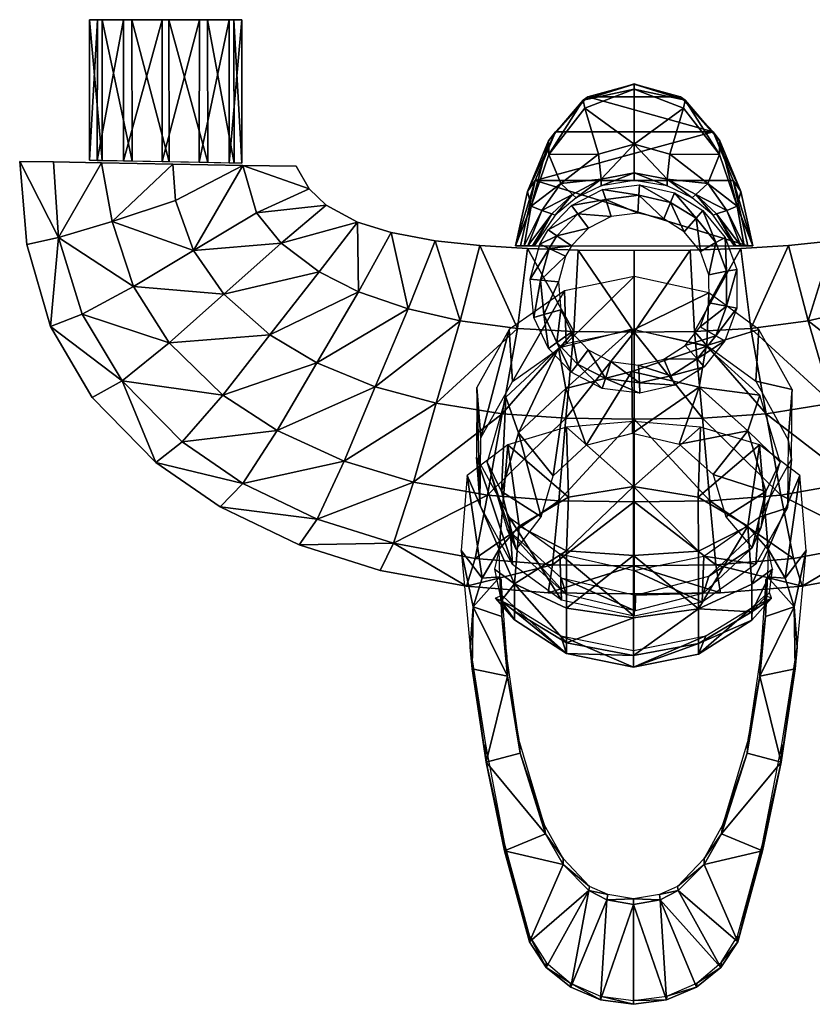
# Model space of a CAD drawing. Header units: millimetres. Extents: x -105 to 105, y -168 to 0.
# Tile 1 of 2: x -105 to 30, y -168 to 0. Entities that reach past the tile are written whole.
import ezdxf

# ---------------------------------------------------------------- set-up
doc = ezdxf.new("R2010")
doc.units = ezdxf.units.MM
doc.layers.add('CHROME01', color=252, linetype='Continuous')

msp = doc.modelspace()

# ---------------------------------------------------------------- meshes
at = {"layer": 'CHROME01'}
mesh = msp.add_polyface(dxfattribs=at)
corners = [(-87.17, 0, 10.84), (-87.19, -24.11, 10.83), (-80.57, 0, 12.99), (-80.6, -24.24, 12.99), (-91.65, 0, 5.76), (-91.67, -24.03, 5.74), (-92.99, 0, -0.57), (-92.99, -24, -0.6), (-90.84, 0, -7.17), (-90.83, -24.04, -7.19), (-85.76, 0, -11.65), (-85.74, -24.14, -11.67), (-79.43, 0, -12.99), (-79.4, -24.26, -12.99), (-72.83, 0, -10.84), (-72.81, -24.39, -10.83), (-74.24, 0, 11.65), (-74.26, -24.36, 11.67), (-85.48, -45.57, -18.06), (-89.13, -34.46, -17.62), (-75.26, -39.42, -21.19), (-78.33, -30.86, -20.88), (-79.38, -55.21, -18.57), (-70.07, -46.9, -21.59), (-94.27, -50.31, -12.49), (-98.32, -37.21, -12.01), (-87.44, -61.66, -12.96), (-99.66, -52.38), (-103.71, -38.4), (-99.14, -24.3, -12.19), (-104.92, -24.2), (-90.95, -24.45, -17.15), (-78.78, -24.67, -20.87), (-85.48, -45.57, 18.06), (-75.26, -39.42, 21.19), (-89.13, -34.46, 17.61), (-78.33, -30.86, 20.88), (-79.38, -55.21, 18.57), (-70.07, -46.9, 21.59), (-94.27, -50.31, 12.49), (-98.32, -37.21, 12.01), (-87.44, -61.66, 12.96), (-99.14, -24.3, 12.19), (-90.95, -24.45, 17.15), (-78.78, -24.67, 20.87)]
mesh.append_faces([[corners[k] for k in face] for face in [(42, 29, 30)]], dxfattribs={"vtx0": -1})
mesh.append_faces([[corners[k] for k in face] for face in [(4, 5, 0), (10, 11, 8), (24, 27, 25), (39, 33, 40), (41, 37, 39), (43, 35, 44)]], dxfattribs={"vtx0": -1, "vtx1": -1})
mesh.append_faces([[corners[k] for k in face] for face in [(18, 19, 20), (19, 21, 20), (22, 18, 23), (18, 20, 23), (25, 19, 18), (24, 18, 22), (32, 21, 19), (31, 19, 25), (33, 34, 35), (34, 36, 35), (37, 38, 33), (38, 34, 33), (33, 35, 40), (37, 33, 39), (35, 36, 44), (40, 35, 43)]], dxfattribs={"vtx0": -1, "vtx1": -1, "vtx2": -1})
mesh.append_faces([[corners[k] for k in face] for face in [(27, 24, 26), (25, 28, 30), (40, 28, 27), (44, 32, 31), (43, 31, 29)]], dxfattribs={"vtx0": -1, "vtx2": -1})
mesh.append_faces([[corners[k] for k in face] for face in [(0, 1, 2), (6, 7, 4), (8, 9, 6), (12, 13, 10), (14, 15, 12), (2, 3, 16), (29, 25, 30), (29, 31, 25), (42, 30, 40), (42, 40, 43)]], dxfattribs={"vtx1": -1})
mesh.append_faces([[corners[k] for k in face] for face in [(7, 5, 4), (13, 11, 10), (3, 17, 16), (24, 25, 18), (26, 24, 22), (27, 28, 25), (31, 32, 19), (39, 40, 27), (41, 39, 27), (30, 28, 40), (43, 44, 31), (42, 43, 29)]], dxfattribs={"vtx1": -1, "vtx2": -1})
mesh.append_faces([[corners[k] for k in face] for face in [(1, 3, 2), (5, 1, 0), (9, 7, 6), (11, 9, 8), (15, 13, 12)]], dxfattribs={"vtx2": -1})
mesh = msp.add_polyface(dxfattribs=at)
corners = [(-68.35, 0, -5.76), (-68.33, -24.48, -5.74), (-72.83, 0, -10.84), (-72.81, -24.39, -10.83), (-67.01, 0, 0.57), (-67.01, -24.5, 0.6), (-69.16, 0, 7.17), (-69.17, -24.46, 7.19), (-74.24, 0, 11.65), (-74.26, -24.36, 11.67), (-70.07, -46.9, -21.59), (-75.26, -39.42, -21.19), (-60.28, -38.18, -23.28), (-64.51, -32.97, -23.02), (-62.2, -53.82, -22.07), (-53.78, -43.07, -23.61), (-54.18, -58.58, -22.47), (-47.05, -46.45, -23.9), (-38.61, -49.4, -24.19), (-79.38, -55.21, -18.57), (-55.51, -28.87, -23.95), (-52.59, -31.66, -24.09), (-78.33, -30.86, -20.88), (-66.8, -24.88, -22.88), (-47.25, -34.57, -24.33), (-57.7, -25.04, -23.84), (-78.78, -24.67, -20.87), (-41.48, -36.36, -24.55), (-70.07, -46.9, 21.59), (-60.28, -38.18, 23.28), (-75.26, -39.42, 21.19), (-64.51, -32.97, 23.02), (-62.2, -53.82, 22.07), (-53.78, -43.07, 23.61), (-54.18, -58.58, 22.46), (-47.05, -46.45, 23.9), (-38.61, -49.4, 24.19), (-79.38, -55.21, 18.57), (-55.51, -28.87, 23.95), (-52.59, -31.66, 24.09), (-78.33, -30.86, 20.88), (-66.8, -24.88, 22.88), (-47.25, -34.57, 24.32), (-57.7, -25.04, 23.84), (-78.78, -24.67, 20.87)]
mesh.append_faces([[corners[k] for k in face] for face in [(0, 1, 2), (8, 9, 6), (38, 31, 39), (39, 29, 42), (42, 24, 39), (39, 21, 38), (38, 20, 43)]], dxfattribs={"vtx0": -1, "vtx1": -1})
mesh.append_faces([[corners[k] for k in face] for face in [(10, 11, 12), (11, 13, 12), (14, 10, 15), (10, 12, 15), (16, 14, 17), (14, 15, 17), (16, 17, 18), (19, 10, 14), (21, 12, 13), (22, 23, 11), (23, 13, 11), (24, 15, 12), (20, 13, 23), (15, 24, 17), (28, 29, 30), (29, 31, 30), (32, 33, 28), (33, 29, 28), (34, 35, 32), (35, 33, 32), (36, 35, 34), (32, 28, 37), (31, 29, 39), (40, 30, 41), (30, 31, 41), (29, 33, 42), (41, 31, 38), (33, 35, 42)]], dxfattribs={"vtx0": -1, "vtx1": -1, "vtx2": -1})
mesh.append_faces([[corners[k] for k in face] for face in [(22, 26, 23), (40, 41, 44), (41, 23, 26)]], dxfattribs={"vtx0": -1, "vtx2": -1})
mesh.append_faces([[corners[k] for k in face] for face in [(4, 5, 0), (6, 7, 4), (25, 20, 23), (43, 41, 38)]], dxfattribs={"vtx1": -1})
mesh.append_faces([[corners[k] for k in face] for face in [(5, 1, 0), (20, 21, 13), (21, 24, 12), (24, 27, 17), (27, 24, 42), (24, 21, 39), (21, 20, 38), (41, 43, 23), (44, 41, 26)]], dxfattribs={"vtx1": -1, "vtx2": -1})
mesh.append_faces([[corners[k] for k in face] for face in [(1, 3, 2), (7, 5, 4), (9, 7, 6), (20, 25, 43), (43, 25, 23)]], dxfattribs={"vtx2": -1})
mesh = msp.add_polyface(dxfattribs=at)
corners = [(-41.48, -36.36, 24.55), (-33.96, -37.75, 24.79), (-41.48, -36.36, -24.55), (-47.25, -34.57, 24.32), (-5.62, -28.35, -24.84), (-9.89, -30.44, -24.83), (-5.62, -27.24, -17.44), (-10.51, -29.87, -17.84), (-13.48, -33.37, -24.81), (-14.04, -33.15, -18.26), (-17.05, -38.58, -24.77), (-17.37, -38.63, -18.86), (-0.01, -27.49, -24.84), (0, -26.16, -17.11), (0, -21.28, -8.29), (-6.08, -22.97, -8.91), (0, -11.86, 0.1), (-8.41, -15.1, -0.12), (-14.56, -23.02, -1.07), (-12.55, -28, -9.79), (-17.6, -31.86, -2.99), (-15.79, -32.56, -10.44), (-18.76, -38.63, -5.47), (-18.18, -38.63, -12), (-16.89, -27.44, 23), (-19.4, -38.63, 23), (19.4, -38.63, 23), (-7.89, -13.2, 23), (-13.46, -19.13, 23), (13.46, -19.13, 23), (0, -10.96, 9.27), (-8.69, -13.76, 9.31), (0, -11, 23), (-14.65, -20.67, 9.27), (-18.21, -29.37, 8.97), (-20.27, -38.63, 8.16), (-9.65, -33.17, -27.23), (-7.82, -35.61, -28), (-13.21, -36.89, -27.23), (-10.72, -31.76, -24.83), (-14.68, -35.88, -24.83), (-4.85, -30.7, -27.23), (-3.93, -33.61, -28), (-5.39, -29.01, -24.83), (0.79, -29.97, -27.23), (0.64, -33.02, -28), (0.88, -28.2, -24.83)]
mesh.append_faces([[corners[k] for k in face] for face in [(0, 2, 3), (16, 14, 17), (17, 15, 18), (24, 29, 28), (30, 31, 32), (31, 33, 27), (36, 37, 38), (39, 36, 40), (41, 42, 36), (43, 41, 39), (44, 45, 41), (46, 44, 43)]], dxfattribs={"vtx0": -1, "vtx1": -1})
mesh.append_faces([[corners[k] for k in face] for face in [(5, 7, 6), (8, 9, 7), (4, 6, 13), (13, 6, 14), (6, 15, 14), (14, 15, 17), (15, 19, 18), (18, 19, 20), (19, 21, 20), (20, 21, 22), (21, 9, 23), (19, 7, 21), (7, 9, 21), (15, 6, 19), (6, 7, 19), (18, 33, 31), (18, 20, 33), (20, 34, 33), (28, 33, 34), (34, 20, 35), (34, 35, 24)]], dxfattribs={"vtx0": -1, "vtx1": -1, "vtx2": -1})
mesh.append_faces([[corners[k] for k in face] for face in [(21, 23, 22), (9, 11, 23), (33, 28, 27), (20, 22, 35)]], dxfattribs={"vtx0": -1, "vtx2": -1})
mesh.append_faces([[corners[k] for k in face] for face in [(17, 18, 31)]], dxfattribs={"vtx1": -1})
mesh.append_faces([[corners[k] for k in face] for face in [(0, 1, 2), (4, 5, 6), (5, 8, 7), (8, 10, 9), (10, 11, 9), (12, 4, 13), (27, 28, 29), (24, 28, 34), (30, 16, 31), (36, 38, 40), (42, 37, 36), (41, 36, 39), (45, 42, 41), (44, 41, 43)]], dxfattribs={"vtx1": -1, "vtx2": -1})
mesh.append_faces([[corners[k] for k in face] for face in [(24, 25, 26), (31, 27, 32), (35, 25, 24), (16, 17, 31)]], dxfattribs={"vtx2": -1})
mesh = msp.add_polyface(dxfattribs=at)
corners = [(47.25, -34.57, -24.33), (41.48, -36.36, -24.55), (41.48, -36.36, 24.55), (5.62, -28.35, -24.84), (5.62, -27.24, -17.44), (9.89, -30.44, -24.83), (10.51, -29.87, -17.84), (13.48, -33.37, -24.81), (14.04, -33.15, -18.26), (17.05, -38.58, -24.77), (17.37, -38.63, -18.86), (-0.01, -27.49, -24.84), (0, -26.16, -17.11), (0, -21.28, -8.29), (6.08, -22.97, -8.91), (0, -11.86, 0.1), (8.41, -15.1, -0.12), (14.56, -23.02, -1.07), (12.55, -28, -9.79), (17.6, -31.86, -2.99), (15.79, -32.56, -10.44), (18.76, -38.63, -5.47), (18.18, -38.63, -12), (16.89, -27.44, 23), (-16.89, -27.44, 23), (19.4, -38.63, 23), (13.46, -19.13, 23), (7.89, -13.2, 23), (-7.89, -13.2, 23), (0, -11, 23), (0, -10.96, 9.27), (8.69, -13.76, 9.31), (14.65, -20.67, 9.27), (18.21, -29.37, 8.97), (20.27, -38.63, 8.16), (6.22, -31.2, -27.23), (5.04, -34.02, -28), (0.79, -29.97, -27.23), (0.64, -33.02, -28), (6.91, -29.57, -24.83), (0.88, -28.2, -24.83), (10.57, -33.92, -27.23), (8.56, -36.21, -28), (11.74, -32.58, -24.83), (11.31, -39.59, -28), (15.51, -37.2, -24.83), (13.96, -38.08, -27.23)]
mesh.append_faces([[corners[k] for k in face] for face in [(3, 4, 5), (5, 6, 7), (7, 8, 9), (11, 12, 3), (23, 24, 25), (23, 33, 26), (30, 31, 15), (35, 36, 37), (39, 35, 40), (41, 42, 35), (43, 41, 39), (45, 46, 43)]], dxfattribs={"vtx0": -1, "vtx1": -1})
mesh.append_faces([[corners[k] for k in face] for face in [(4, 6, 5), (6, 8, 7), (12, 4, 3), (12, 13, 4), (13, 14, 4), (16, 14, 13), (17, 18, 14), (17, 19, 18), (19, 20, 18), (19, 21, 20), (20, 22, 8), (18, 20, 6), (20, 8, 6), (14, 18, 4), (18, 6, 4), (31, 32, 17), (17, 32, 19), (32, 33, 19), (33, 32, 26), (33, 34, 19), (33, 23, 34)]], dxfattribs={"vtx0": -1, "vtx1": -1, "vtx2": -1})
mesh.append_faces([[corners[k] for k in face] for face in [(8, 10, 9), (24, 23, 26)]], dxfattribs={"vtx0": -1, "vtx2": -1})
mesh.append_faces([[corners[k] for k in face] for face in [(16, 31, 17)]], dxfattribs={"vtx1": -1})
mesh.append_faces([[corners[k] for k in face] for face in [(0, 1, 2), (15, 16, 13), (16, 17, 14), (21, 22, 20), (22, 10, 8), (26, 27, 28), (30, 29, 31), (31, 27, 32), (27, 26, 32), (34, 21, 19), (36, 38, 37), (35, 37, 40), (42, 36, 35), (41, 35, 39), (44, 42, 41), (46, 41, 43)]], dxfattribs={"vtx1": -1, "vtx2": -1})
mesh.append_faces([[corners[k] for k in face] for face in [(27, 29, 28), (29, 27, 31), (23, 25, 34), (31, 16, 15)]], dxfattribs={"vtx2": -1})
mesh = msp.add_polyface(dxfattribs=at)
corners = [(-44.21, -62.69, -22.87), (-38.61, -49.4, -24.19), (-29.69, -51.44, -24.42), (-10.32, -53.28, -24.69), (-9.54, -39.35, -25.16), (0, -53.39, -24.72), (0, -39.43, -25.18), (-33.96, -37.75, -24.79), (-41.48, -36.36, -24.55), (-47.05, -46.45, -23.9), (-26.33, -38.57, -24.97), (-18.19, -39.07, -25.09), (-19.9, -52.73, -24.6), (-29.69, -51.44, 24.42), (-38.61, -49.4, 24.19), (-44.21, -62.69, 22.87), (-10.32, -53.28, 24.69), (0, -53.39, 24.72), (-9.54, -39.35, 25.16), (0, -39.43, 25.17), (-33.96, -37.75, 24.79), (-41.48, -36.36, 24.55), (-47.05, -46.45, 23.9), (-26.33, -38.57, 24.97), (-18.19, -39.07, 25.09), (-19.9, -52.73, 24.6), (-47.25, -34.57, 24.32), (-11.91, -46.28, 23.03), (-11.61, -55.3, 40.88), (0, -43.84, 24.17), (0, -52.92, 41.99), (-21.33, -52.93, 19.93), (-20.79, -61.78, 37.86), (-16.09, -38.33, -24.83), (-14.49, -39.1, -27.23), (-17.75, -44.32, -24.83), (-15.98, -44.49, -27.23), (-13.2, -55.13, -27.23), (-10.69, -53.39, -28), (-9.68, -58.81, -27.23), (-7.84, -56.37, -28), (-15.45, -50.36, -27.23), (-12.51, -49.53, -28), (-17.16, -50.84, -24.83), (-14.66, -56.14, -24.83), (-12.94, -44.78, -28), (-11.74, -40.41, -28), (-13.21, -36.89, -27.23), (-10.7, -38.62, -28), (-14.68, -35.88, -24.83), (-7.82, -35.61, -28)]
mesh.append_faces([[corners[k] for k in face] for face in [(7, 1, 8), (4, 3, 11), (27, 28, 29), (31, 32, 27), (33, 34, 35), (37, 38, 39), (41, 42, 37), (43, 41, 44), (36, 45, 41), (35, 36, 43), (34, 46, 36), (47, 48, 34), (49, 47, 33)]], dxfattribs={"vtx0": -1, "vtx1": -1})
mesh.append_faces([[corners[k] for k in face] for face in [(0, 1, 2), (3, 4, 5), (1, 9, 8), (1, 7, 2), (3, 12, 11), (2, 10, 12), (13, 14, 15), (16, 17, 18), (21, 22, 14), (14, 13, 20), (24, 25, 16), (13, 25, 23)]], dxfattribs={"vtx0": -1, "vtx1": -1, "vtx2": -1})
mesh.append_faces([[corners[k] for k in face] for face in [(17, 19, 18), (13, 23, 20), (22, 21, 26), (25, 24, 23), (19, 6, 4), (18, 4, 11), (24, 11, 10), (23, 10, 7), (20, 7, 8)]], dxfattribs={"vtx0": -1, "vtx2": -1})
mesh.append_faces([[corners[k] for k in face] for face in [(4, 6, 5), (7, 10, 2), (10, 11, 12), (20, 21, 14), (18, 24, 16), (18, 19, 4), (24, 18, 11), (23, 24, 10), (20, 23, 7), (28, 30, 29), (32, 28, 27), (34, 36, 35), (38, 40, 39), (42, 38, 37), (41, 37, 44), (45, 42, 41), (36, 41, 43), (46, 45, 36), (48, 46, 34), (47, 34, 33), (50, 48, 47)]], dxfattribs={"vtx1": -1, "vtx2": -1})
mesh = msp.add_polyface(dxfattribs=at)
corners = [(12.27, -55.82, 36.7), (-0.41, -52.85, 38.07), (-0.38, -60.08, 47.98), (29.69, -51.44, -24.42), (38.61, -49.4, -24.19), (44.21, -62.69, -22.87), (19.9, -52.73, -24.6), (33.81, -65.51, -23.19), (10.32, -53.28, -24.69), (0, -53.39, -24.72), (9.54, -39.35, -25.16), (0, -39.43, -25.18), (33.96, -37.75, -24.79), (41.48, -36.36, -24.55), (47.05, -46.45, -23.9), (26.33, -38.57, -24.97), (18.19, -39.07, -25.09), (44.21, -62.69, 22.87), (38.61, -49.4, 24.19), (29.69, -51.44, 24.42), (33.81, -65.51, 23.19), (19.9, -52.73, 24.6), (10.32, -53.28, 24.69), (9.54, -39.35, 25.16), (0, -53.39, 24.72), (0, -39.43, 25.17), (33.96, -37.75, 24.79), (41.48, -36.36, 24.55), (47.05, -46.45, 23.9), (26.33, -38.57, 24.97), (18.19, -39.07, 25.09), (12.72, -46.65, 22.86), (12.4, -55.66, 40.71), (21.29, -52.89, 19.95), (20.76, -61.74, 37.88), (0, -43.84, 24.17), (0, -52.92, 41.99), (13.92, -53.99, -27.23), (11.28, -52.47, -28), (15.78, -48.93, -27.23), (12.78, -48.38, -28), (15.46, -54.87, -24.83), (17.53, -49.26, -24.83), (10.73, -57.94, -27.23), (8.69, -55.67, -28), (13.96, -38.08, -27.23), (11.31, -39.59, -28), (10.57, -33.92, -27.23), (15.76, -42.97, -27.23), (12.77, -43.55, -28), (17.51, -42.64, -24.83), (15.51, -37.2, -24.83)]
mesh.append_faces([[corners[k] for k in face] for face in [(26, 18, 27), (23, 22, 30), (23, 10, 25), (30, 16, 23), (29, 15, 30), (26, 12, 29), (27, 13, 26), (31, 32, 33), (35, 36, 31), (37, 38, 39), (41, 37, 42), (43, 44, 37), (45, 46, 47), (48, 49, 45), (50, 48, 51), (39, 40, 48), (42, 39, 50)]], dxfattribs={"vtx0": -1, "vtx1": -1})
mesh.append_faces([[corners[k] for k in face] for face in [(3, 4, 5), (6, 3, 7), (8, 9, 10), (13, 14, 4), (4, 3, 12), (16, 6, 8), (3, 6, 15), (17, 18, 19), (20, 19, 21), (22, 23, 24), (18, 28, 27), (18, 26, 19), (22, 21, 30), (19, 29, 21)]], dxfattribs={"vtx0": -1, "vtx1": -1, "vtx2": -1})
mesh.append_faces([[corners[k] for k in face] for face in [(9, 11, 10), (3, 15, 12), (6, 16, 15)]], dxfattribs={"vtx0": -1, "vtx2": -1})
mesh.append_faces([[corners[k] for k in face] for face in [(0, 1, 2), (12, 13, 4), (10, 16, 8), (23, 25, 24), (26, 29, 19), (29, 30, 21), (10, 11, 25), (16, 10, 23), (15, 16, 30), (12, 15, 29), (13, 12, 26), (32, 34, 33), (36, 32, 31), (38, 40, 39), (37, 39, 42), (44, 38, 37), (43, 37, 41), (49, 46, 45), (48, 45, 51), (40, 49, 48), (39, 48, 50)]], dxfattribs={"vtx1": -1, "vtx2": -1})
mesh = msp.add_polyface(dxfattribs=at)
corners = [(-44.21, -62.69, -22.87), (-54.18, -58.58, -22.47), (-38.61, -49.4, -24.19), (-33.81, -65.51, -23.19), (-29.69, -51.44, -24.42), (-19.9, -52.73, -24.6), (-70.21, -64.1, -19.16), (-79.38, -55.21, -18.57), (-62.2, -53.82, -22.07), (-60.94, -70.17, -19.63), (-49.51, -75.39, -20.1), (-37.69, -78.96, -20.48), (-25.02, -81.22, -20.78), (-22.54, -67.31, -23.44), (-77.19, -72.09, -13.46), (-87.44, -61.66, -12.96), (-66.84, -79.2, -13.84), (-54.14, -85.28, -14.21), (-41.09, -89.41, -14.5), (-92.53, -64.51), (-99.66, -52.38), (-81.7, -75.65), (-70.71, -83.22), (-44.21, -62.69, 22.87), (-38.61, -49.4, 24.19), (-54.18, -58.58, 22.46), (-33.81, -65.51, 23.19), (-29.69, -51.44, 24.42), (-19.9, -52.73, 24.6), (-70.21, -64.1, 19.16), (-62.2, -53.82, 22.07), (-79.38, -55.21, 18.57), (-60.94, -70.17, 19.63), (-49.51, -75.39, 20.1), (-37.69, -78.96, 20.48), (-25.02, -81.22, 20.78), (-22.54, -67.31, 23.44), (-77.19, -72.09, 13.46), (-87.44, -61.66, 12.96), (-66.84, -79.2, 13.84), (-54.14, -85.28, 14.21), (-41.09, -89.41, 14.5), (-26.95, -74.72, 9.77), (-26.28, -83.02, 27.95), (-26.87, -62.84, 15.31)]
mesh.append_faces([[corners[k] for k in face] for face in [(14, 21, 15), (37, 29, 38), (39, 32, 37), (40, 33, 39), (41, 34, 40), (19, 38, 20), (22, 39, 21), (42, 43, 44)]], dxfattribs={"vtx0": -1, "vtx1": -1})
mesh.append_faces([[corners[k] for k in face] for face in [(0, 1, 2), (3, 0, 4), (3, 4, 5), (6, 7, 8), (9, 6, 1), (6, 8, 1), (10, 9, 0), (9, 1, 0), (11, 10, 3), (10, 0, 3), (12, 11, 13), (11, 3, 13), (15, 7, 6), (14, 6, 9), (16, 9, 10), (17, 10, 11), (18, 11, 12), (23, 24, 25), (26, 27, 23), (28, 27, 26), (29, 30, 31), (32, 25, 29), (25, 30, 29), (33, 23, 32), (23, 25, 32), (34, 26, 33), (26, 23, 33), (35, 36, 34), (36, 26, 34), (29, 31, 38), (32, 29, 37), (33, 32, 39), (34, 33, 40), (35, 34, 41)]], dxfattribs={"vtx0": -1, "vtx1": -1, "vtx2": -1})
mesh.append_faces([[corners[k] for k in face] for face in [(21, 14, 16), (22, 16, 17), (38, 19, 21)]], dxfattribs={"vtx0": -1, "vtx2": -1})
mesh.append_faces([[corners[k] for k in face] for face in [(14, 15, 6), (16, 14, 9), (17, 16, 10), (18, 17, 11), (19, 20, 15), (21, 19, 15), (22, 21, 16), (37, 38, 21), (39, 37, 21), (40, 39, 22)]], dxfattribs={"vtx1": -1, "vtx2": -1})
mesh = msp.add_polyface(dxfattribs=at)
corners = [(44.21, -62.69, -22.87), (38.61, -49.4, -24.19), (54.18, -58.58, -22.47), (33.81, -65.51, -23.19), (29.69, -51.44, -24.42), (22.54, -67.31, -23.44), (19.9, -52.73, -24.6), (70.21, -64.1, -19.16), (62.2, -53.82, -22.07), (79.38, -55.21, -18.57), (60.94, -70.17, -19.63), (49.51, -75.39, -20.1), (37.69, -78.96, -20.48), (25.02, -81.22, -20.78), (77.19, -72.09, -13.46), (87.44, -61.66, -12.96), (66.84, -79.2, -13.84), (54.14, -85.28, -14.21), (41.09, -89.41, -14.5), (92.53, -64.51), (99.66, -52.38), (81.7, -75.65), (70.71, -83.22), (44.21, -62.69, 22.87), (54.18, -58.58, 22.46), (38.61, -49.4, 24.19), (33.81, -65.51, 23.19), (29.69, -51.44, 24.42), (22.54, -67.31, 23.44), (19.9, -52.73, 24.6), (70.21, -64.1, 19.16), (79.38, -55.21, 18.57), (62.2, -53.82, 22.07), (60.94, -70.17, 19.63), (49.51, -75.39, 20.1), (37.69, -78.96, 20.48), (25.02, -81.22, 20.78), (77.19, -72.09, 13.46), (87.44, -61.66, 12.96), (66.84, -79.2, 13.84), (54.14, -85.28, 14.21), (41.09, -89.41, 14.5), (26.95, -63.17, 15.16), (26.28, -71.76, 33.2), (26.87, -75.05, 9.62), (26.19, -83.34, 27.8)]
mesh.append_faces([[corners[k] for k in face] for face in [(14, 7, 15), (16, 10, 14), (17, 11, 16), (18, 12, 17), (19, 15, 20), (22, 16, 21), (37, 21, 38), (42, 43, 44)]], dxfattribs={"vtx0": -1, "vtx1": -1})
mesh.append_faces([[corners[k] for k in face] for face in [(0, 1, 2), (3, 4, 0), (5, 6, 3), (7, 8, 9), (10, 2, 7), (2, 8, 7), (11, 0, 10), (0, 2, 10), (12, 3, 11), (3, 0, 11), (13, 5, 12), (5, 3, 12), (7, 9, 15), (10, 7, 14), (11, 10, 16), (12, 11, 17), (13, 12, 18), (23, 24, 25), (26, 23, 27), (28, 26, 29), (30, 31, 32), (33, 30, 24), (30, 32, 24), (34, 33, 23), (33, 24, 23), (35, 34, 26), (34, 23, 26), (36, 35, 28), (35, 26, 28), (38, 31, 30), (37, 30, 33), (39, 33, 34), (40, 34, 35), (41, 35, 36)]], dxfattribs={"vtx0": -1, "vtx1": -1, "vtx2": -1})
mesh.append_faces([[corners[k] for k in face] for face in [(15, 19, 21), (21, 37, 39), (22, 39, 40)]], dxfattribs={"vtx0": -1, "vtx2": -1})
mesh.append_faces([[corners[k] for k in face] for face in [(14, 15, 21), (16, 14, 21), (17, 16, 22), (37, 38, 30), (39, 37, 33), (40, 39, 34), (41, 40, 35), (19, 20, 38), (21, 19, 38), (22, 21, 39), (43, 45, 44)]], dxfattribs={"vtx1": -1, "vtx2": -1})
mesh = msp.add_polyface(dxfattribs=at)
corners = [(-22.67, -80.58, 38.55), (-25.1, -75.56, 27.63), (-20.17, -90.49, 32.01), (-21.68, -87.02, 22.36), (-19.78, -70.54, 43.16), (-21.9, -64.44, 32.74), (-11.7, -62.99, 46.64), (-12.94, -56.08, 36.59), (-0.38, -60.08, 47.98), (-0.41, -52.85, 38.07), (-13.84, -77.91, 51.2), (-15.86, -84.92, 47.97), (-8.2, -72.64, 53.62), (-0.29, -70.6, 54.56), (-11.2, -81.53, 58.71), (-11.56, -90.71, 56.8), (-0.12, -79.74, 60.84), (-11.54, -69.61, 56.05), (-0.12, -68.63, 58.12), (-19.64, -86.5, 52.82), (-21.6, -72.6, 49.75), (-23.07, -90.43, 47.73), (-28.51, -77.84, 38.72), (-22.54, -67.31, -23.44), (-33.81, -65.51, -23.19), (-19.9, -52.73, -24.6), (-11.65, -68.07, -23.58), (-10.32, -53.28, -24.69), (0, -68.23, -23.63), (0, -53.39, -24.72), (-12.89, -82.18, -20.95), (-25.02, -81.22, -20.78), (0, -82.37, -21.01), (-27.18, -92.01, -14.72), (-22.54, -67.31, 23.44), (-19.9, -52.73, 24.6), (-33.81, -65.51, 23.19), (-11.65, -68.07, 23.58), (-10.32, -53.28, 24.69), (0, -68.23, 23.63), (0, -53.39, 24.72), (-12.89, -82.18, 20.95), (-25.02, -81.22, 20.78), (0, -82.37, 21.01), (-27.18, -92.01, 14.72), (-13.96, -93.09, 14.85), (-26.87, -62.84, 15.31), (-26.19, -71.44, 33.35), (-21.33, -52.93, 19.93), (-20.79, -61.78, 37.86), (-26.28, -83.02, 27.95), (-21.29, -85, 4.98), (-20.76, -93.04, 23.28), (-26.95, -74.72, 9.77), (-4.92, -61.28, -27.23), (-3.98, -58.38, -28), (0.89, -62.03, -27.23), (-5.46, -62.97, -24.83), (0.99, -63.8, -24.83), (-9.68, -58.81, -27.23), (-7.84, -56.37, -28), (-10.75, -60.22, -24.83), (-14.66, -56.14, -24.83), (-13.2, -55.13, -27.23)]
mesh.append_faces([[corners[k] for k in face] for face in [(10, 4, 11), (12, 6, 10), (13, 8, 12), (19, 20, 21), (46, 47, 48), (51, 52, 53), (54, 55, 56), (57, 54, 58), (59, 60, 54), (61, 59, 57), (62, 63, 61)]], dxfattribs={"vtx0": -1, "vtx1": -1})
mesh.append_faces([[corners[k] for k in face] for face in [(0, 1, 2), (4, 5, 0), (6, 7, 4), (8, 9, 6), (4, 0, 11), (6, 4, 10), (8, 6, 12), (14, 15, 16), (14, 16, 17), (19, 14, 20), (23, 24, 25), (26, 23, 27), (23, 25, 27), (28, 26, 29), (26, 27, 29), (30, 31, 26), (31, 23, 26), (32, 30, 28), (30, 26, 28), (33, 31, 30), (34, 35, 36), (37, 38, 34), (38, 35, 34), (39, 40, 37), (40, 38, 37), (41, 37, 42), (37, 34, 42), (43, 39, 41), (39, 37, 41), (41, 42, 44), (43, 41, 45)]], dxfattribs={"vtx0": -1, "vtx1": -1, "vtx2": -1})
mesh.append_faces([[corners[k] for k in face] for face in [(0, 2, 11), (16, 18, 17), (14, 17, 20)]], dxfattribs={"vtx0": -1, "vtx2": -1})
mesh.append_faces([[corners[k] for k in face] for face in [(1, 3, 2), (5, 1, 0), (7, 5, 4), (9, 7, 6), (20, 22, 21), (47, 49, 48), (50, 47, 46), (52, 50, 53), (60, 55, 54), (59, 54, 57), (63, 59, 61)]], dxfattribs={"vtx1": -1, "vtx2": -1})
mesh = msp.add_polyface(dxfattribs=at)
corners = [(20.17, -90.17, 32.15), (21.7, -86.68, 22.51), (22.47, -80.58, 38.55), (24.9, -75.56, 27.63), (11.07, -62.76, 46.74), (12.27, -55.82, 36.7), (-0.38, -60.08, 47.98), (19.39, -70.24, 43.31), (21.48, -64.1, 32.9), (7.7, -72.48, 53.7), (-0.29, -70.6, 54.56), (13.51, -77.7, 51.3), (15.66, -84.92, 47.97), (10.95, -81.53, 58.71), (-0.12, -79.74, 60.84), (10.99, -90.76, 56.92), (11.34, -69.61, 56.05), (-0.12, -68.63, 58.12), (19.39, -86.5, 52.82), (21.4, -72.6, 49.75), (22.87, -90.43, 47.73), (28.31, -77.84, 38.72), (11.65, -68.07, -23.58), (10.32, -53.28, -24.69), (22.54, -67.31, -23.44), (19.9, -52.73, -24.6), (0, -68.23, -23.63), (0, -53.39, -24.72), (12.89, -82.18, -20.95), (25.02, -81.22, -20.78), (0, -82.37, -21.01), (27.18, -92.01, -14.72), (13.96, -93.09, -14.85), (11.65, -68.07, 23.58), (22.54, -67.31, 23.44), (10.32, -53.28, 24.69), (19.9, -52.73, 24.6), (0, -68.23, 23.63), (0, -53.39, 24.72), (12.89, -82.18, 20.95), (25.02, -81.22, 20.78), (0, -82.37, 21.01), (27.18, -92.01, 14.72), (13.96, -93.09, 14.85), (26.87, -75.05, 9.62), (26.19, -83.34, 27.8), (21.33, -84.96, 5), (21.29, -52.89, 19.95), (20.76, -61.74, 37.88), (26.95, -63.17, 15.16), (26.28, -71.76, 33.2), (11.92, -59.26, -24.83), (10.73, -57.94, -27.23), (15.46, -54.87, -24.83), (6.23, -60.8, -27.23), (5.04, -57.98, -28), (8.69, -55.67, -28), (6.92, -62.43, -24.83), (0.89, -62.03, -27.23), (0.72, -58.98, -28), (0.99, -63.8, -24.83), (-3.98, -58.38, -28), (-4.92, -61.28, -27.23)]
mesh.append_faces([[corners[k] for k in face] for face in [(9, 4, 10), (11, 7, 9), (12, 2, 11), (44, 45, 46), (47, 48, 49), (51, 52, 53), (54, 55, 52), (57, 54, 51), (58, 59, 54), (60, 58, 57)]], dxfattribs={"vtx0": -1, "vtx1": -1})
mesh.append_faces([[corners[k] for k in face] for face in [(4, 5, 6), (7, 8, 4), (2, 3, 7), (4, 6, 10), (7, 4, 9), (2, 7, 11), (13, 14, 15), (13, 16, 14), (18, 19, 13), (22, 23, 24), (23, 25, 24), (26, 27, 22), (27, 23, 22), (28, 22, 29), (22, 24, 29), (30, 26, 28), (26, 22, 28), (28, 29, 31), (30, 28, 32), (33, 34, 35), (34, 36, 35), (37, 33, 38), (33, 35, 38), (39, 40, 33), (40, 34, 33), (41, 39, 37), (39, 33, 37), (42, 40, 39), (43, 39, 41)]], dxfattribs={"vtx0": -1, "vtx1": -1, "vtx2": -1})
mesh.append_faces([[corners[k] for k in face] for face in [(2, 12, 0), (20, 21, 19)]], dxfattribs={"vtx0": -1, "vtx2": -1})
mesh.append_faces([[corners[k] for k in face] for face in [(0, 1, 2), (1, 3, 2), (8, 5, 4), (3, 8, 7), (16, 17, 14), (19, 16, 13), (18, 20, 19), (48, 50, 49), (55, 56, 52), (54, 52, 51), (59, 55, 54), (58, 54, 57), (61, 59, 58), (62, 58, 60)]], dxfattribs={"vtx1": -1, "vtx2": -1})
mesh = msp.add_polyface(dxfattribs=at)
corners = [(-11.61, -98.19, 28.46), (-12.47, -95.3, 18.55), (0.19, -100.95, 27.19), (0.21, -98.27, 17.18), (-20.17, -90.49, 32.01), (-21.68, -87.02, 22.36), (-11.56, -90.71, 56.8), (-0.12, -91.53, 58.95), (-0.12, -79.74, 60.84), (-0.12, -102.15, 52.01), (-11.56, -100.5, 50.39), (-20.41, -96.37, 46.35), (-11.56, -106.41, 41.23), (-23.86, -93.85, 43.34), (-22.74, -99.26, 36.63), (-20.41, -101.02, 39.14), (-19.64, -86.5, 52.82), (-11.2, -81.53, 58.71), (-23.07, -90.43, 47.73), (-23.67, -98.78, 29.89), (-20.41, -102.48, 30.93), (-22.59, -98.3, 23.11), (-20.4, -100.4, 22.13), (-27.51, -100.26, 35.42), (-25.96, -95.4, 41.45), (-29.56, -90.68, 24.98), (-28.51, -77.84, 38.72), (-28.01, -107.16, 17.18), (-22.96, -95.17, 41.74), (-22.61, -101.9, 33.51), (-22.7, -95.6, 24.46), (-27.18, -92.01, -14.72), (-41.09, -89.41, -14.5), (-25.02, -81.22, -20.78), (-13.96, -93.09, -14.85), (-12.89, -82.18, -20.95), (0, -93.3, -14.9), (0, -82.37, -21.01), (-43.38, -94.05), (-57.22, -89.68), (-54.14, -85.28, -14.21), (-28.66, -96.77), (-70.71, -83.22), (-14.71, -97.88), (0, -98.08), (-27.18, -92.01, 14.72), (-25.02, -81.22, 20.78), (-41.09, -89.41, 14.5), (-13.96, -93.09, 14.85), (-12.89, -82.18, 20.95), (0, -93.3, 14.9), (0, -82.37, 21.01), (-54.14, -85.28, 14.21), (-12.72, -91.24, 2.06), (-12.4, -99.13, 20.44), (-21.29, -85, 4.98), (-20.76, -93.04, 23.28), (0, -94.05, 0.76), (0, -101.86, 19.17)]
mesh.append_faces([[corners[k] for k in face] for face in [(0, 1, 2), (4, 5, 0), (13, 11, 18), (19, 20, 14), (25, 24, 26), (18, 26, 24), (31, 41, 32), (45, 46, 47), (48, 49, 45), (50, 51, 48), (38, 47, 39), (39, 52, 42), (43, 48, 41), (44, 50, 43), (53, 54, 55), (57, 58, 53)]], dxfattribs={"vtx0": -1, "vtx1": -1})
mesh.append_faces([[corners[k] for k in face] for face in [(6, 7, 8), (9, 7, 10), (7, 6, 10), (10, 11, 12), (14, 15, 11), (16, 6, 17), (10, 6, 11), (6, 16, 11), (20, 15, 14), (22, 20, 19), (34, 35, 37)]], dxfattribs={"vtx0": -1, "vtx1": -1, "vtx2": -1})
mesh.append_faces([[corners[k] for k in face] for face in [(11, 16, 18), (23, 25, 27), (28, 24, 23), (39, 40, 32), (41, 31, 34), (43, 34, 36), (47, 38, 41)]], dxfattribs={"vtx0": -1, "vtx2": -1})
mesh.append_faces([[corners[k] for k in face] for face in [(21, 22, 19), (18, 24, 28), (28, 29, 30)]], dxfattribs={"vtx1": -1})
mesh.append_faces([[corners[k] for k in face] for face in [(1, 3, 2), (5, 1, 0), (13, 14, 11), (23, 24, 25), (29, 28, 23), (31, 32, 33), (34, 31, 35), (36, 34, 37), (38, 39, 32), (41, 38, 32), (39, 42, 40), (43, 41, 34), (44, 43, 36), (47, 52, 39), (45, 47, 41), (48, 45, 41), (50, 48, 43), (54, 56, 55), (58, 54, 53)]], dxfattribs={"vtx1": -1, "vtx2": -1})
mesh = msp.add_polyface(dxfattribs=at)
corners = [(11.84, -97.95, 28.57), (12.74, -95.05, 18.66), (20.17, -90.17, 32.15), (21.7, -86.68, 22.51), (0.19, -100.95, 27.19), (0.21, -98.27, 17.18), (-0.12, -79.74, 60.84), (-0.12, -91.53, 58.95), (10.99, -90.76, 56.92), (10.95, -81.53, 58.71), (19.39, -86.5, 52.82), (10.99, -100.59, 50.49), (20.07, -96.43, 46.41), (-0.12, -102.15, 52.01), (20.07, -101.1, 39.17), (23.62, -93.85, 43.34), (23.11, -97.84, 38.39), (20.07, -102.56, 30.93), (23.42, -98.78, 29.89), (22.35, -98.3, 23.11), (20.15, -100.4, 22.13), (22.87, -90.5, 47.64), (27.31, -100.26, 35.42), (29.36, -90.68, 24.98), (25.76, -95.4, 41.45), (28.31, -77.84, 38.72), (22.87, -90.43, 47.73), (27.81, -107.16, 17.18), (22.76, -95.17, 41.74), (22.41, -101.9, 33.51), (22.5, -95.6, 24.46), (27.18, -92.01, -14.72), (25.02, -81.22, -20.78), (41.09, -89.41, -14.5), (13.96, -93.09, -14.85), (12.89, -82.18, -20.95), (0, -93.3, -14.9), (0, -82.37, -21.01), (43.38, -94.05), (57.22, -89.68), (54.14, -85.28, -14.21), (28.66, -96.77), (70.71, -83.22), (14.71, -97.88), (0, -98.08), (27.18, -92.01, 14.72), (41.09, -89.41, 14.5), (25.02, -81.22, 20.78), (13.96, -93.09, 14.85), (12.89, -82.18, 20.95), (0, -93.3, 14.9), (0, -82.37, 21.01), (54.14, -85.28, 14.21), (11.91, -91.61, 1.89), (11.61, -99.48, 20.28), (0, -94.05, 0.76), (0, -101.86, 19.17), (21.33, -84.96, 5), (20.79, -93, 23.3), (26.19, -83.34, 27.8)]
mesh.append_faces([[corners[k] for k in face] for face in [(0, 1, 2), (4, 5, 0), (22, 23, 24), (29, 22, 28), (31, 32, 33), (34, 35, 31), (36, 37, 34), (38, 33, 39), (39, 40, 42), (43, 34, 41), (44, 36, 43), (45, 41, 46), (53, 54, 55), (57, 58, 53)]], dxfattribs={"vtx0": -1, "vtx1": -1})
mesh.append_faces([[corners[k] for k in face] for face in [(6, 7, 8), (9, 8, 10), (8, 11, 10), (11, 12, 10), (13, 11, 7), (11, 8, 7), (14, 12, 11), (12, 14, 15), (17, 18, 14), (18, 17, 20)]], dxfattribs={"vtx0": -1, "vtx1": -1, "vtx2": -1})
mesh.append_faces([[corners[k] for k in face] for face in [(14, 16, 15), (33, 38, 41), (39, 52, 46), (41, 45, 48), (43, 48, 50)]], dxfattribs={"vtx0": -1, "vtx2": -1})
mesh.append_faces([[corners[k] for k in face] for face in [(19, 18, 20), (26, 28, 24), (28, 30, 29)]], dxfattribs={"vtx1": -1})
mesh.append_faces([[corners[k] for k in face] for face in [(5, 1, 0), (18, 16, 14), (15, 21, 12), (21, 10, 12), (23, 25, 24), (26, 24, 25), (27, 23, 22), (22, 24, 28), (33, 40, 39), (31, 33, 41), (34, 31, 41), (36, 34, 43), (45, 46, 47), (48, 45, 49), (50, 48, 51), (38, 39, 46), (41, 38, 46), (39, 42, 52), (43, 41, 48), (44, 43, 50), (54, 56, 55), (58, 54, 53), (59, 58, 57)]], dxfattribs={"vtx1": -1, "vtx2": -1})
mesh.append_faces([[corners[k] for k in face] for face in [(1, 3, 2)]], dxfattribs={"vtx2": -1})
mesh = msp.add_polyface(dxfattribs=at)
corners = [(-11.56, -108.25, 30.81), (-12.5, -105.24, 19.86), (-0.12, -110.56, 30.76), (-0.12, -107.71, 18.71), (-20.41, -96.37, 46.35), (-20.41, -101.02, 39.14), (-11.56, -106.41, 41.23), (-0.12, -108.56, 42.07), (-0.12, -102.15, 52.01), (-11.56, -100.5, 50.39), (-20.41, -102.48, 30.93), (-20.4, -100.4, 22.13), (-5.74, -167.41, -8.86), (-5.76, -166.75, -10.51), (-0.1, -168.16, -9.23), (-0.1, -167.53, -10.87), (-10.84, -165.25, -7.77), (-10.88, -164.52, -9.49), (-15.01, -161.85, -6.06), (-15.04, -161.01, -7.89), (-17.88, -157.49, -3.84), (-17.85, -156.54, -5.84), (-22.13, -140.8, 1.47), (-22.13, -141.96, 4.17), (-25.39, -123.76, 9.43), (-25.28, -126.78, 12.39), (-28.01, -107.16, 17.18), (-27.67, -110.86, 23.73), (-27.51, -100.26, 35.42), (-12.14, -144.26, 2.93), (-4.66, -150.33, -0.17), (-15.12, -139.03, 5.64), (-19.48, -125.24, 13.28), (-21.64, -112.11, 22.52), (-22.61, -101.9, 33.51), (-0.1, -151.1, -0.55), (-7.73, -148.73, 0.64), (-22.7, -95.6, 24.46), (-21.74, -108.7, 17.94), (-0.1, -150.16, -2.66), (-4.52, -149.38, -2.44), (-12.15, -143.23, 0.77), (-15.36, -137.45, 3.65), (-7.62, -148.02, -1.73), (-19.67, -122.93, 10.87)]
mesh.append_faces([[corners[k] for k in face] for face in [(12, 13, 14), (16, 17, 12), (20, 21, 18), (21, 20, 22), (24, 25, 26), (12, 30, 16), (27, 33, 28), (23, 31, 25), (14, 35, 12), (18, 36, 20), (37, 34, 38), (35, 39, 30), (29, 41, 31), (41, 29, 43), (44, 32, 42), (38, 33, 44), (30, 40, 36)]], dxfattribs={"vtx0": -1, "vtx1": -1})
mesh.append_faces([[corners[k] for k in face] for face in [(0, 1, 2), (4, 5, 6), (7, 8, 6), (8, 9, 6), (2, 7, 0), (7, 6, 0), (10, 0, 5), (0, 6, 5), (10, 11, 0)]], dxfattribs={"vtx0": -1, "vtx1": -1, "vtx2": -1})
mesh.append_faces([[corners[k] for k in face] for face in [(18, 19, 17), (22, 23, 25), (33, 27, 25), (36, 18, 16)]], dxfattribs={"vtx0": -1, "vtx2": -1})
mesh.append_faces([[corners[k] for k in face] for face in [(1, 3, 2), (11, 1, 0), (13, 15, 14), (17, 13, 12), (16, 18, 17), (21, 19, 18), (20, 23, 22), (24, 22, 25), (25, 27, 26), (27, 28, 26), (23, 20, 29), (29, 31, 23), (32, 33, 25), (33, 34, 28), (31, 32, 25), (35, 30, 12), (30, 36, 16), (36, 29, 20), (34, 33, 38), (39, 40, 30), (41, 42, 31), (29, 36, 43), (32, 31, 42), (33, 32, 44), (40, 43, 36)]], dxfattribs={"vtx1": -1, "vtx2": -1})
mesh = msp.add_polyface(dxfattribs=at)
corners = [(10.99, -106.53, 41.28), (10.99, -100.59, 50.49), (-0.12, -108.56, 42.07), (-0.12, -102.15, 52.01), (20.07, -101.1, 39.17), (10.99, -108.38, 30.81), (-0.12, -110.56, 30.76), (-0.12, -107.71, 18.71), (12.25, -105.24, 19.86), (20.07, -102.56, 30.93), (20.15, -100.4, 22.13), (14.81, -161.85, -6.06), (14.84, -161.01, -7.89), (17.68, -157.49, -3.84), (17.65, -156.54, -5.84), (10.64, -165.25, -7.77), (10.68, -164.52, -9.49), (5.54, -167.41, -8.86), (5.56, -166.75, -10.51), (-0.1, -168.16, -9.23), (-0.1, -167.53, -10.87), (21.93, -140.8, 1.47), (21.93, -141.96, 4.17), (25.19, -123.76, 9.43), (25.08, -126.78, 12.39), (27.81, -107.16, 17.18), (27.47, -110.86, 23.73), (27.31, -100.26, 35.42), (11.94, -144.26, 2.93), (14.92, -139.03, 5.64), (4.46, -150.33, -0.17), (19.28, -125.24, 13.28), (21.44, -112.11, 22.52), (22.41, -101.9, 33.51), (-0.1, -151.1, -0.55), (7.53, -148.73, 0.64), (22.5, -95.6, 24.46), (21.54, -108.7, 17.94), (-0.1, -150.16, -2.66), (4.32, -149.38, -2.44), (11.95, -143.23, 0.77), (15.16, -137.45, 3.65), (7.42, -148.02, -1.73), (19.47, -122.93, 10.87)]
mesh.append_faces([[corners[k] for k in face] for face in [(11, 12, 13), (15, 16, 11), (17, 18, 15), (19, 20, 17), (23, 24, 21), (26, 25, 27), (28, 22, 29), (22, 28, 13), (31, 24, 32)]], dxfattribs={"vtx0": -1, "vtx1": -1})
mesh.append_faces([[corners[k] for k in face] for face in [(0, 1, 2), (1, 3, 2), (0, 4, 1), (5, 0, 6), (0, 2, 6), (8, 5, 6), (9, 5, 10), (4, 0, 9), (0, 5, 9)]], dxfattribs={"vtx0": -1, "vtx1": -1, "vtx2": -1})
mesh.append_faces([[corners[k] for k in face] for face in [(5, 8, 10), (21, 22, 13), (25, 26, 24), (27, 33, 32), (24, 31, 29), (17, 30, 34), (11, 35, 30), (13, 28, 35), (37, 32, 33), (30, 39, 38), (29, 41, 40), (42, 35, 28), (41, 29, 31), (43, 31, 32), (35, 42, 39)]], dxfattribs={"vtx0": -1, "vtx2": -1})
mesh.append_faces([[corners[k] for k in face] for face in [(7, 8, 6), (12, 14, 13), (16, 12, 11), (18, 16, 15), (20, 18, 17), (14, 21, 13), (24, 22, 21), (23, 25, 24), (17, 15, 30), (24, 26, 32), (26, 27, 32), (22, 24, 29), (19, 17, 34), (15, 11, 30), (11, 13, 35), (36, 37, 33), (34, 30, 38), (28, 29, 40), (40, 42, 28), (43, 41, 31), (37, 43, 32), (30, 35, 39)]], dxfattribs={"vtx1": -1, "vtx2": -1})

doc.saveas('drawing.dxf')
